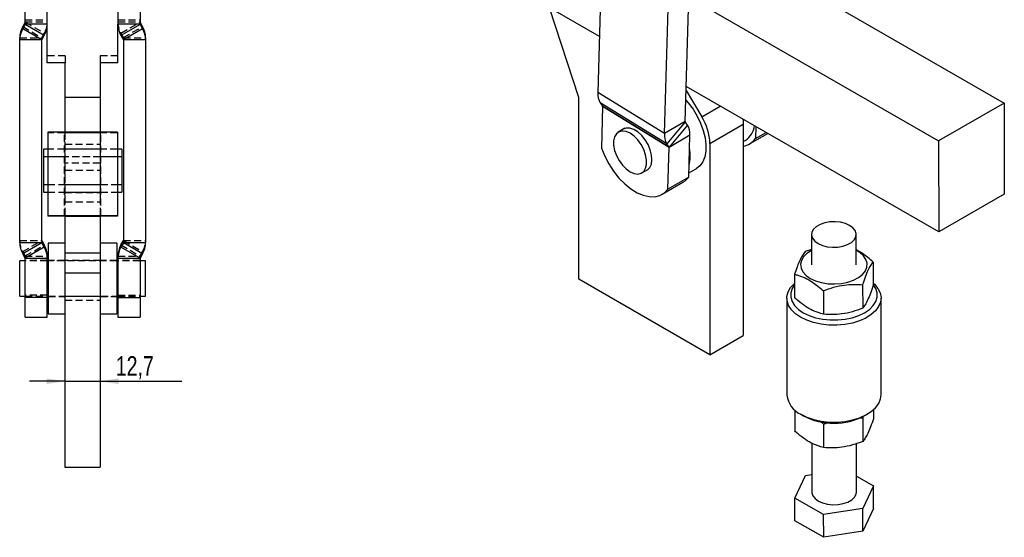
# Model space of a CAD drawing. Extents: x 91 to 777, y 54 to 603.
# Tile 25 of 35: x 422 to 777, y 199 to 385. Entities that reach past the tile are written whole.
import ezdxf

# ---------------------------------------------------------------- set-up
doc = ezdxf.new("R2010")
doc.units = 0
doc.header["$LTSCALE"] = 2
doc.linetypes.add('HIDDEN', pattern=[1.905, 1.27, -0.635])
doc.layers.get('0').update_dxf_attribs({"linetype": 'CONTINUOUS'})
doc.styles.add('SLDTEXTSTYLE0', font='TXT', dxfattribs={"width": 0.75})
doc.dimstyles.new('SLDDIMSTYLE3', dxfattribs={"dimtxt": 7, "dimasz": 6.604, "dimexe": 0, "dimexo": 0.0625, "dimgap": 1.75, "dimtad": 1, "dimdec": 3, "dimrnd": 1e-09, "dimzin": 12, "dimtxsty": 'SLDTEXTSTYLE0', "dimsah": 1, "dimcen": 0.09, "dimazin": 3, "dimtfac": 1, "dimtdec": 3, "dimtmove": 0, "dimatfit": 3, "dimtolj": 1, "dimtzin": 12})

# ---------------------------------------------------------------- blocks, each defined once
blk = doc.blocks.new('_D_5')
at = {"color": 179, "linetype": 'CONTINUOUS'}
for p, q in [((438.74, 254.65), (426.04, 254.65)), ((438.74, 254.65), (451.44, 254.65)), ((451.44, 254.65), (480.81, 254.65))]:
    blk.add_line(p, q, dxfattribs=at)
for points in [[(438.74, 254.65), (432.14, 255.66), (432.14, 253.63)], [(451.44, 254.65), (458.05, 253.63), (458.05, 255.66)]]:
    blk.add_solid(points, dxfattribs=at)
at = {"color": 179, "linetype": 'CONTINUOUS', "insert": (457.02, 263.67, -36.79), "char_height": 7, "attachment_point": 1, "style": 'SLDTEXTSTYLE0'}
blk.add_mtext('12,7', dxfattribs=at)

msp = doc.modelspace()

# ---------------------------------------------------------------- linework, layer by layer
at = {"color": 7, "linetype": 'CONTINUOUS'}
for p, q in [((632.650532, 436.546307), (630.391115, 358.457016)), ((661.80909, 348.051844), (664.068507, 426.141142)), ((654.325544, 343.731684), (656.584961, 421.820982)), ((696.243216, 400.899484), (776.531491, 354.680679)), ((424.457386, 383.029487), (424.457386, 397.047039)), ((465.732385, 397.047039), (465.732385, 383.029487)), ((432.394886, 383.029487), (432.394886, 390.22484)), ((457.794885, 390.22484), (457.794885, 383.029487)), ((663.103859, 392.80125), (752.961265, 341.073877)), ((623.580786, 356.690162), (612.960189, 389.015752)), ((630.974938, 378.634944), (613.465513, 388.714431)), ((424.443988, 383.81378), (423.534207, 382.238831)), ((423.534207, 381.404575), (424.443988, 382.979508)), ((424.443988, 382.979508), (424.443988, 383.81378)), ((431.318064, 379.012909), (424.443988, 382.979508)), ((432.394886, 383.029487), (424.457386, 383.029487)), ((432.394886, 369.204279), (432.394886, 383.029487)), ((465.732385, 383.029487), (457.794885, 383.029487)), ((457.794885, 369.204279), (457.794885, 383.029487)), ((465.745783, 382.979508), (458.871706, 379.012909)), ((465.745783, 383.81378), (465.745783, 382.979508)), ((466.655564, 382.238831), (465.745783, 383.81378)), ((465.745783, 382.979508), (466.655564, 381.404575)), ((423.534207, 381.404575), (423.534207, 382.238831)), ((430.408283, 377.43796), (423.534207, 381.404575)), ((430.408283, 377.43796), (431.318064, 379.012909)), ((458.871706, 379.012909), (459.781488, 377.43796)), ((466.655564, 381.404575), (459.781488, 377.43796)), ((466.655564, 382.238831), (466.655564, 381.404575)), ((422.457386, 377.387997), (422.457386, 378.222253)), ((430.394885, 377.387997), (422.457386, 377.387997)), ((422.457386, 304.464239), (422.457386, 377.387997)), ((430.394885, 304.464239), (430.394885, 377.387997)), ((467.732385, 377.387997), (459.794886, 377.387997)), ((459.794886, 377.387997), (459.794886, 304.464239)), ((467.732385, 378.222253), (467.732385, 377.387997)), ((467.732385, 377.387997), (467.732385, 304.464239)), ((438.844885, 369.204279), (432.394886, 369.204279)), ((438.844885, 356.77683), (438.844885, 369.204279)), ((451.344885, 369.204279), (451.344885, 356.77683)), ((457.794885, 369.204279), (451.344885, 369.204279)), ((654.325544, 343.731684), (630.391115, 358.457016)), ((662.131937, 359.209976), (667.778398, 349.771142)), ((753.001115, 308.389271), (662.174317, 360.674688)), ((438.744885, 356.77683), (438.744885, 344.188157)), ((438.744885, 356.77683), (451.444885, 356.77683)), ((451.444885, 356.77683), (451.444885, 344.188157)), ((623.580786, 291.366899), (623.580786, 356.690162)), ((655.216335, 340.016676), (631.281905, 354.742009)), ((631.281905, 354.742009), (632.090858, 353.550675)), ((776.531491, 354.680679), (752.961265, 341.073877)), ((776.531491, 354.680679), (776.571341, 321.996073)), ((632.101942, 353.504457), (631.667632, 338.493978)), ((656.025288, 338.825343), (632.090858, 353.550675)), ((656.036371, 338.779124), (632.101942, 353.504457)), ((661.80909, 348.051844), (654.325544, 343.731684)), ((661.820175, 348.005624), (655.216335, 340.016676)), ((662.629127, 346.814291), (661.820175, 348.005624)), ((670.721238, 340.169919), (682.694913, 347.082175)), ((682.694913, 347.082175), (682.694913, 271.06555)), ((457.594886, 344.188157), (432.594885, 344.188157)), ((432.594885, 344.188157), (432.594885, 314.188186)), ((457.594886, 344.188157), (457.594886, 314.188186)), ((640.132376, 345.620815), (637.749779, 344.245371)), ((662.629127, 346.814291), (656.025288, 338.825343)), ((684.950249, 340.023943), (691.489602, 343.799032)), ((687.159638, 346.291625), (687.032957, 341.913315)), ((687.032957, 341.913315), (690.893695, 344.142072)), ((656.025288, 338.825343), (655.216335, 340.016676)), ((663.519917, 343.099284), (656.036371, 338.779124)), ((663.085607, 328.088805), (663.519917, 343.099284)), ((670.721238, 340.169919), (670.721238, 264.153294)), ((682.694913, 340.863043), (683.399924, 341.270038)), ((752.961265, 341.073877), (753.001115, 308.389271)), ((432.594885, 338.084589), (430.994885, 338.084589)), ((430.994885, 338.084589), (430.994885, 335.80039)), ((459.194886, 338.084589), (457.594886, 338.084589)), ((459.194886, 338.084589), (459.194886, 335.80039)), ((655.602061, 323.768645), (656.036371, 338.779124)), ((430.994885, 335.80039), (430.994885, 325.384591)), ((459.194886, 335.80039), (459.194886, 325.384591)), ((646.215758, 329.580273), (648.598354, 330.955717)), ((663.128392, 329.567531), (665.769395, 331.09215)), ((653.519354, 321.879274), (661.0029, 326.199433)), ((663.085607, 328.088805), (655.602061, 323.768645)), ((430.994885, 325.384591), (432.594885, 325.384591)), ((430.994885, 325.384591), (430.994885, 322.629641)), ((430.994885, 322.629641), (432.594885, 322.629641)), ((457.594886, 325.384591), (459.194886, 325.384591)), ((457.594886, 322.629641), (459.194886, 322.629641)), ((459.194886, 325.384591), (459.194886, 322.629641)), ((776.571341, 321.996073), (753.001115, 308.389271)), ((457.594886, 314.188186), (432.594885, 314.188186)), ((432.594885, 314.188186), (432.594885, 313.979659)), ((438.594885, 313.979659), (432.594885, 313.979659)), ((438.594885, 313.979659), (438.594885, 314.056445)), ((438.744885, 314.058404), (438.744885, 300.859976)), ((451.444885, 314.058404), (451.444885, 300.859976)), ((451.594886, 314.056445), (451.594886, 313.979659)), ((457.594886, 313.979659), (451.594886, 313.979659)), ((457.594886, 314.188186), (457.594886, 313.979659)), ((430.408283, 304.414268), (430.408283, 305.248532)), ((430.408283, 305.248532), (431.318064, 303.673591)), ((458.871706, 303.673591), (459.781488, 305.248532)), ((459.781488, 305.248532), (459.781488, 304.414268)), ((707.269235, 307.430529), (707.282518, 296.53566)), ((723.282509, 296.555171), (723.269225, 307.45004)), ((430.394885, 304.464239), (422.457386, 304.464239)), ((430.408283, 304.414268), (423.534207, 300.447661)), ((431.318064, 302.839327), (424.443988, 298.87272)), ((431.318064, 302.839327), (430.408283, 304.414268)), ((431.318064, 302.839327), (431.318064, 303.673591)), ((438.744885, 304.318879), (432.744885, 304.318879)), ((432.744885, 304.318879), (432.744885, 278.918881)), ((457.444886, 304.318879), (451.444885, 304.318879)), ((457.444886, 304.318879), (457.444886, 278.918881)), ((459.781488, 304.414268), (458.871706, 302.839327)), ((458.871706, 303.673591), (458.871706, 302.839327)), ((465.745783, 298.87272), (458.871706, 302.839327)), ((466.655564, 300.447661), (459.781488, 304.414268)), ((467.732385, 304.464239), (459.794886, 304.464239)), ((707.275757, 302.082008), (704.941745, 301.260116)), ((424.457386, 297.968875), (422.494885, 297.968875)), ((422.494885, 285.26888), (422.494885, 297.968875)), ((424.443988, 298.87272), (423.534207, 300.447661)), ((432.394886, 298.822749), (424.457386, 298.822749)), ((424.457386, 284.805201), (424.457386, 298.822749)), ((432.394886, 298.822749), (432.394886, 299.657013)), ((432.394886, 284.805201), (432.394886, 298.822749)), ((432.744885, 297.968875), (432.394886, 297.968875)), ((438.744885, 300.859976), (438.744885, 293.601591)), ((438.744885, 300.859976), (451.444885, 300.859976)), ((451.444885, 300.859976), (451.444885, 293.601591)), ((457.794885, 297.968875), (457.444886, 297.968875)), ((457.794885, 299.657013), (457.794885, 298.822749)), ((465.732385, 298.822749), (457.794885, 298.822749)), ((457.794885, 298.822749), (457.794885, 284.805201)), ((465.732385, 298.822749), (465.732385, 284.805201)), ((467.694886, 297.968875), (465.732385, 297.968875)), ((466.655564, 300.447661), (465.745783, 298.87272)), ((467.694886, 285.26888), (467.694886, 297.968875)), ((729.411851, 297.500239), (729.422114, 289.083254)), ((438.744885, 293.601591), (438.744885, 223.779645)), ((438.744885, 293.601591), (451.444885, 293.601591)), ((451.444885, 293.601591), (451.444885, 223.779645)), ((670.721238, 264.153294), (623.580786, 291.366899)), ((701.156196, 293.112709), (701.166459, 284.695732)), ((711.498478, 287.159068), (711.508741, 278.742084)), ((725.626302, 289.352831), (725.636572, 280.935842)), ((422.494885, 285.26888), (424.457386, 285.26888)), ((432.394886, 284.805201), (424.457386, 284.805201)), ((424.457386, 277.718555), (424.457386, 284.805201)), ((432.394886, 285.26888), (432.744885, 285.26888)), ((432.394886, 277.718555), (432.394886, 284.805201)), ((457.444886, 285.26888), (457.794885, 285.26888)), ((457.794885, 284.805201), (465.732385, 284.805201)), ((457.794885, 284.805201), (457.794885, 277.718555)), ((465.732385, 285.26888), (467.694886, 285.26888)), ((465.732385, 284.805201), (465.732385, 277.718555)), ((698.363803, 284.540412), (698.406315, 249.676835)), ((732.272951, 249.718129), (732.230453, 284.581706)), ((424.457386, 277.718555), (432.394886, 277.718555)), ((432.744885, 278.918881), (438.744885, 278.918881)), ((451.444885, 278.918881), (457.444886, 278.918881)), ((457.794885, 277.718555), (465.732385, 277.718555)), ((670.721238, 264.153294), (682.694913, 271.06555)), ((701.215715, 244.301197), (701.22491, 236.758307)), ((703.347186, 242.796044), (704.2928, 242.249984)), ((724.686392, 241.45682), (725.68476, 241.415401)), ((725.68476, 241.415401), (725.94575, 242.162788)), ((725.68476, 241.415401), (725.695015, 232.998425)), ((726.404593, 242.276944), (727.348875, 242.825313)), ((729.476673, 244.335655), (729.480564, 241.145832)), ((710.413688, 240.133495), (711.556929, 239.221643)), ((711.556929, 239.221643), (713.267072, 239.812108)), ((711.556929, 239.221643), (711.567191, 230.804662)), ((707.360764, 232.364276), (707.382146, 214.824149)), ((723.382137, 214.843656), (723.360986, 232.192544)), ((438.744885, 223.779645), (451.444885, 223.779645)), ((701.254314, 212.64014), (705.039863, 220.787545)), ((705.039863, 220.787545), (707.374437, 221.150057)), ((723.375172, 220.559227), (729.509969, 217.027665)), ((729.509969, 217.027665), (725.72442, 208.88026)), ((729.51993, 208.856515), (729.509969, 217.027665)), ((711.596596, 206.686495), (701.254314, 212.64014)), ((701.264282, 204.468985), (701.254314, 212.64014)), ((725.72442, 208.88026), (711.596596, 206.686495)), ((711.606557, 198.515344), (711.596596, 206.686495)), ((725.73438, 200.709109), (725.72442, 208.88026)), ((729.51993, 208.856515), (725.73438, 200.709109)), ((711.606557, 198.515344), (701.264282, 204.468985)), ((725.73438, 200.709109), (711.606557, 198.515344))]:
    msp.add_line(p, q, dxfattribs=at)
at = {"color": 7, "linetype": 'HIDDEN'}
for p, q in [((424.443988, 383.81378), (431.318064, 379.847165)), ((424.457386, 384.667616), (432.394886, 384.667616)), ((424.457386, 383.863743), (432.394886, 383.863743)), ((457.794885, 384.667616), (465.732385, 384.667616)), ((457.794885, 383.863743), (465.732385, 383.863743)), ((458.871706, 379.847165), (465.745783, 383.81378)), ((423.534207, 382.238831), (430.408283, 378.272231)), ((431.318064, 379.847165), (430.408283, 378.272231)), ((431.318064, 379.012909), (431.318064, 379.847165)), ((458.871706, 379.847165), (458.871706, 379.012909)), ((459.781488, 378.272231), (458.871706, 379.847165)), ((459.781488, 378.272231), (466.655564, 382.238831)), ((422.457386, 378.222253), (430.394885, 378.222253)), ((430.394885, 377.387997), (430.394885, 378.222253)), ((430.408283, 377.43796), (430.408283, 378.272231)), ((459.781488, 378.272231), (459.781488, 377.43796)), ((459.794886, 378.222253), (459.794886, 377.387997)), ((459.794886, 378.222253), (467.732385, 378.222253)), ((438.844885, 371.737342), (432.394886, 371.737342)), ((438.844885, 371.737342), (438.844885, 369.204279)), ((451.344885, 371.737342), (451.344885, 369.204279)), ((457.794885, 371.737342), (451.344885, 371.737342)), ((451.444885, 356.754299), (438.744885, 356.754299)), ((438.844885, 330.597702), (438.844885, 356.77683)), ((451.344885, 356.77683), (451.344885, 330.597702)), ((438.594885, 343.97963), (432.594885, 343.97963)), ((438.594885, 314.056445), (438.594885, 344.056416)), ((438.744885, 344.188157), (438.744885, 344.076846)), ((438.744885, 344.076846), (451.444885, 344.076846)), ((438.744885, 344.054308), (438.744885, 344.076846)), ((451.444885, 344.054308), (438.744885, 344.054308)), ((438.744885, 343.979645), (438.744885, 339.86723)), ((451.444885, 343.979645), (438.744885, 343.979645)), ((451.444885, 344.188157), (451.444885, 344.076846)), ((451.444885, 344.076846), (451.444885, 344.054308)), ((451.444885, 343.979645), (451.444885, 339.86723)), ((451.594886, 314.056445), (451.594886, 344.056416)), ((457.594886, 343.97963), (451.594886, 343.97963)), ((457.594886, 338.084589), (432.594885, 338.084589)), ((438.594885, 338.084589), (432.594885, 338.084589)), ((438.744885, 339.86723), (451.444885, 339.86723)), ((438.744885, 339.86723), (438.744885, 314.058404)), ((451.344885, 338.084589), (438.844885, 338.084589)), ((451.444885, 339.86723), (451.444885, 314.058404)), ((457.594886, 338.084589), (451.594886, 338.084589)), ((459.194886, 335.329648), (430.994885, 335.329648)), ((438.594885, 335.329648), (432.594885, 335.329648)), ((451.444885, 335.379641), (438.744885, 335.379641)), ((451.344885, 333.130773), (438.844885, 333.130773)), ((457.594886, 335.329648), (451.594886, 335.329648)), ((438.844885, 330.597702), (451.344885, 330.597702)), ((438.844885, 319.164235), (438.844885, 330.597702)), ((451.344885, 330.597702), (451.344885, 319.164235)), ((432.594885, 325.384591), (457.594886, 325.384591)), ((432.594885, 325.384591), (438.594885, 325.384591)), ((432.594885, 322.629641), (457.594886, 322.629641)), ((432.594885, 322.629641), (438.594885, 322.629641)), ((438.744885, 322.619248), (451.444885, 322.619248)), ((438.744885, 322.579648), (451.444885, 322.579648)), ((438.844885, 325.384591), (451.344885, 325.384591)), ((451.594886, 325.384591), (457.594886, 325.384591)), ((451.594886, 322.629641), (457.594886, 322.629641)), ((438.844885, 319.164235), (451.344885, 319.164235)), ((422.457386, 305.298503), (430.394885, 305.298503)), ((423.534207, 301.281925), (430.408283, 305.248532)), ((459.781488, 305.248532), (466.655564, 301.281925)), ((459.794886, 305.298503), (467.732385, 305.298503)), ((423.534207, 300.447661), (423.534207, 301.281925)), ((423.534207, 301.281925), (424.443988, 299.706984)), ((424.443988, 299.706984), (431.318064, 303.673591)), ((458.871706, 303.673591), (465.745783, 299.706984)), ((465.745783, 299.706984), (466.655564, 301.281925)), ((466.655564, 301.281925), (466.655564, 300.447661)), ((424.443988, 298.87272), (424.443988, 299.706984)), ((424.457386, 298.822749), (424.457386, 299.657013)), ((424.457386, 299.657013), (432.394886, 299.657013)), ((432.394886, 298.018876), (424.457386, 298.018876)), ((432.394886, 297.968875), (424.457386, 297.968875)), ((438.744885, 298.068877), (432.744885, 298.068877)), ((457.444886, 297.968875), (432.744885, 297.968875)), ((451.444885, 298.018876), (438.744885, 298.018876)), ((457.444886, 298.068877), (451.444885, 298.068877)), ((457.794885, 299.657013), (465.732385, 299.657013)), ((465.732385, 298.018876), (457.794885, 298.018876)), ((465.732385, 297.968875), (457.794885, 297.968875)), ((465.732385, 299.657013), (465.732385, 298.822749)), ((465.745783, 299.706984), (465.745783, 298.87272)), ((432.394886, 285.639465), (424.457386, 285.639465)), ((424.457386, 285.26888), (432.394886, 285.26888)), ((424.457386, 285.218879), (432.394886, 285.218879)), ((432.744885, 285.26888), (457.444886, 285.26888)), ((432.744885, 285.168878), (438.744885, 285.168878)), ((438.744885, 285.218879), (451.444885, 285.218879)), ((438.744885, 283.779643), (451.444885, 283.779643)), ((451.444885, 285.168878), (457.444886, 285.168878)), ((457.794885, 285.639465), (465.732385, 285.639465)), ((457.794885, 285.26888), (465.732385, 285.26888)), ((457.794885, 285.218879), (465.732385, 285.218879))]:
    msp.add_line(p, q, dxfattribs=at)
at = {"color": 8, "linetype": 'CONTINUOUS'}
msp.add_line((667.778398, 349.771142), (674.437407, 353.615307), dxfattribs=at)
at = {"color": 7, "linetype": 'CONTINUOUS', "flags": 128}
for points in [[(662.031282, 355.731148), (662.909842, 354.738146), (664.617231, 352.482627), (666.114215, 350.033632), (667.357728, 347.461608), (668.311998, 344.840558), (668.949569, 342.245877), (669.252105, 339.752216), (669.210895, 337.431306), (668.827131, 335.349916), (668.11185, 333.567928), (667.08563, 332.136604), (665.777993, 331.097123), (665.769395, 331.09215)], [(682.568135, 348.934772), (682.646358, 348.213699), (682.694913, 347.082175)], [(641.982768, 329.999444), (643.415513, 329.373226), (644.764991, 329.185184), (645.952777, 329.446244), (646.909839, 330.141235), (647.580559, 331.229765), (647.925956, 332.64858), (647.925956, 334.315206), (647.580559, 336.1328), (646.909839, 337.995734), (645.952777, 339.795726), (644.764991, 341.428175), (643.415513, 342.798207), (641.982768, 343.826196), (640.550025, 344.452418), (639.200547, 344.64046), (638.012761, 344.3794), (637.055698, 343.684409), (636.384978, 342.595871), (636.039582, 341.177064), (636.039582, 339.510437), (636.384978, 337.692836), (637.055698, 335.82991), (638.012761, 334.029917), (639.200547, 332.397469), (640.550025, 331.027437), (641.982768, 329.999444)], [(647.533688, 330.341101), (648.215672, 330.661587), (649.080871, 331.512441), (649.641085, 332.73922), (649.863756, 334.270634), (649.735942, 336.017681), (649.265074, 337.878822), (648.478515, 339.745893), (647.421977, 341.510401), (646.156864, 343.06979), (644.756697, 344.333426), (643.302851, 345.227889), (641.879817, 345.701182), (640.570296, 345.725802), (639.450394, 345.300327), (639.06771, 345.006191)], [(631.667632, 338.493978), (632.845342, 335.611415), (634.318906, 332.809883), (636.048714, 330.164688), (637.988268, 327.746935), (640.085433, 325.621615), (642.283835, 323.845858), (644.524383, 322.467391), (646.746849, 321.523272), (648.891491, 321.038878), (650.900663, 321.027229), (652.720357, 321.48864), (654.301657, 322.410709), (655.602061, 323.768645)], [(661.0029, 326.199433), (661.785203, 326.730868), (663.085607, 328.088805)], [(438.594885, 314.056445), (438.719781, 314.058233), (439.089669, 314.059954), (439.690333, 314.061533), (440.498691, 314.062927), (441.483679, 314.064059), (442.607443, 314.064909), (443.826798, 314.06543), (445.094885, 314.065609), (446.362972, 314.06543), (447.582328, 314.064909), (448.706092, 314.064059), (449.69108, 314.062927), (450.499438, 314.061533), (451.100102, 314.059954), (451.46999, 314.058233), (451.594886, 314.056445)], [(709.612371, 304.174653), (711.130525, 303.490233), (712.889205, 303.03537), (714.786199, 302.83651), (716.711263, 302.905208), (718.552526, 303.237467), (720.202972, 303.813972), (721.566689, 304.60123), (722.564421, 305.553485), (723.138184, 306.61539), (723.254632, 307.725232), (722.906994, 308.818517), (722.11548, 309.831712), (720.926078, 310.705917), (719.407931, 311.390334), (717.649252, 311.845197), (715.752261, 312.044059), (713.827193, 311.975358), (711.985934, 311.643102), (710.335481, 311.066601), (708.971764, 310.279343), (707.974039, 309.327084), (707.400273, 308.265176), (707.283828, 307.155337), (707.631463, 306.06205), (708.422977, 305.048855), (709.612371, 304.174653)], [(707.276235, 301.691795), (707.237906, 301.671883), (705.61018, 300.631966), (704.378446, 299.424737), (703.593127, 298.099632), (703.286368, 296.710892), (703.470736, 295.31539), (704.138679, 293.970235), (705.262852, 292.730507), (706.797236, 291.646965)], [(706.797236, 291.646965), (708.679001, 290.76397), (710.831114, 290.11766), (713.165474, 289.734506), (715.586498, 289.630198), (717.995078, 289.80899), (720.292611, 290.263578), (722.385027, 290.97534), (724.186664, 291.915152), (725.623766, 293.044522), (726.637496, 294.317212), (727.186353, 295.681131), (727.24786, 297.080439), (726.819507, 298.457832), (725.918833, 299.75694), (724.582704, 300.924559), (723.276218, 301.711303)], [(703.32345, 277.648807), (701.472122, 278.913118), (700.018516, 280.339902), (699.004445, 281.888129), (698.459082, 283.513253), (698.398121, 285.168519), (698.823316, 286.806304), (699.722431, 288.379503), (701.069606, 289.842854), (701.160084, 289.922888)], [(701.160674, 289.443682), (701.157405, 289.439645), (700.227361, 287.965843), (699.755168, 286.421689), (699.755168, 284.854109), (700.227361, 283.310726), (701.157401, 281.838434), (702.517027, 280.481979), (704.264934, 279.282561)], [(729.421046, 289.957342), (729.901541, 289.513454), (731.139847, 288.020564), (731.922377, 286.428152), (732.226632, 284.78203), (732.043855, 283.129552), (731.379315, 281.518251), (730.252112, 279.994491), (728.694677, 278.602103), (726.751819, 277.38114), (724.47944, 276.366728), (721.942889, 275.588059), (719.215162, 275.067526), (716.374721, 274.820091), (713.503274, 274.852899), (710.683435, 275.164997), (707.996324, 275.747398), (705.519238, 276.583347), (703.32345, 277.648807)], [(704.264934, 279.282561), (706.348, 278.276635), (708.702951, 277.494761), (711.258216, 276.960691), (713.936164, 276.690664), (716.655415, 276.692882), (719.33337, 276.967262), (721.888631, 277.505491), (724.243576, 278.291201), (726.326656, 279.300518), (728.074556, 280.502779), (729.434189, 281.861448), (730.364236, 283.335245), (730.836421, 284.879403), (730.836432, 286.446981), (730.364236, 287.990362), (729.434196, 289.462654), (729.421629, 289.478141)], [(703.365956, 242.785225), (705.56175, 241.719769), (708.038829, 240.883816), (710.72594, 240.301419), (713.545779, 239.989326), (716.417219, 239.956522), (719.257674, 240.203941), (721.985401, 240.724477), (724.521953, 241.50315), (726.794331, 242.517558), (728.737189, 243.738517), (730.294624, 245.130909), (731.421813, 246.654678), (732.086367, 248.265974), (732.272951, 249.718129)], [(707.382146, 214.824149), (707.39674, 214.54895), (707.744381, 213.455662), (708.535888, 212.442477), (709.72529, 211.568267), (711.243437, 210.883847), (713.002116, 210.42899), (714.899111, 210.23013), (716.824175, 210.298824), (718.665437, 210.631083), (720.31589, 211.207588), (721.679608, 211.994846), (722.677332, 212.9471), (723.251095, 214.009006), (723.382137, 214.843656)]]:
    msp.add_lwpolyline(points, dxfattribs=at)
at = {"color": 7, "linetype": 'HIDDEN', "flags": 128}
msp.add_lwpolyline([(438.594885, 344.056416), (438.719781, 344.058204), (439.089669, 344.059925), (439.690333, 344.061505), (440.498691, 344.062891), (441.483679, 344.064031), (442.607443, 344.06488), (443.826798, 344.065401), (445.094885, 344.065573), (446.362972, 344.065401), (447.582328, 344.06488), (448.706092, 344.064031), (449.69108, 344.062891), (450.499438, 344.061505), (451.100102, 344.059925), (451.46999, 344.058204), (451.594886, 344.056416)], dxfattribs=at)
at = {"color": 7, "linetype": 'CONTINUOUS'}
for centre, radius, start, end in [((424.357475, 383.863757), 0.099912, 329.98579447, 359.9921617), ((424.357438, 383.029495), 0.099948, 329.99139113, 359.99511231), ((424.365025, 383.029612), 8.02986, 329.98539072, 359.99910845), ((465.824745, 383.029612), 8.02986, 180.00089155, 210.01460928), ((465.832296, 383.863757), 0.099912, 180.0078383, 210.01420553), ((465.832333, 383.029495), 0.099948, 180.00488769, 210.00860887), ((430.487107, 378.222165), 8.029721, 149.98512424, 179.99937494), ((430.487215, 377.38788), 8.029829, 149.98533147, 179.9991677), ((459.702664, 378.222165), 8.029721, 0.00062506, 30.01487576), ((459.702556, 377.38788), 8.029829, 0.0008323, 30.01466853), ((430.494705, 377.388008), 0.09982, 149.97164083, 180.00631534), ((459.695066, 377.388008), 0.09982, 359.99368466, 30.02835917), ((636.661224, 357.996171), 6.287022, 175.79638378, 211.17139843), ((632.023914, 353.510184), 0.078237, 355.80227018, 31.16802058), ((661.887098, 348.046113), 0.078218, 175.79865931, 211.17407016), ((651.337037, 339.480141), 19.39647, 2.03798548, 32.04333519), ((660.595658, 343.270841), 6.287027, 175.7964106, 211.17140471), ((657.249791, 343.560126), 6.287038, 355.79642753, 31.17134365), ((679.344274, 347.469512), 7.408223, 303.19241137, 352.93529172), ((681.633511, 345.7786), 6.640364, 279.19766494, 324.40237478), ((655.958344, 338.784852), 0.078237, 355.80181475, 31.16736747), ((648.432528, 335.755103), 15.192023, 346.50025129, 10.18510721), ((430.494795, 305.298509), 0.09991, 180.00326723, 210.01450237), ((459.694976, 305.298509), 0.09991, 329.98549763, 359.99673277), ((430.487197, 304.464351), 8.029811, 180.00079746, 210.01470337), ((430.494795, 304.464245), 0.09991, 180.00326723, 210.01450237), ((424.365044, 299.656893), 8.029842, 0.00085671, 30.01464411), ((424.365044, 298.822629), 8.029842, 0.00085671, 30.01464411), ((465.824727, 299.656893), 8.029842, 149.98535589, 179.99914329), ((465.824727, 298.822629), 8.029842, 149.98535589, 179.99914329), ((459.694976, 304.464245), 0.09991, 329.98549763, 359.99673277), ((459.702574, 304.464351), 8.029811, 329.98529663, 359.99920254), ((424.357456, 298.822738), 0.09993, 0.00636168, 30.01140792), ((465.832314, 298.822738), 0.09993, 149.98859208, 179.99363832), ((706.886523, 250.549291), 8.52497, 185.87400556, 245.60837952), ((715.322369, 263.182286), 23.661129, 242.26283241, 297.92870783)]:
    msp.add_arc(centre, radius, start, end, dxfattribs=at)
at = {"color": 7, "linetype": 'HIDDEN'}
for centre, radius, start, end in [((424.365025, 383.863868), 8.02986, 329.98539072, 359.99910845), ((465.824745, 383.863868), 8.02986, 180.00089155, 210.01460928), ((430.494813, 378.22225), 0.099928, 149.98829727, 179.99820617), ((459.694958, 378.22225), 0.099928, 0.00179383, 30.01170273), ((430.487197, 305.298615), 8.029811, 180.00079746, 210.01470337), ((459.702574, 305.298615), 8.029811, 329.98529663, 359.99920254), ((424.357456, 299.657002), 0.09993, 0.00636168, 30.01140792), ((465.832314, 299.657002), 0.09993, 149.98859208, 179.99363832)]:
    msp.add_arc(centre, radius, start, end, dxfattribs=at)
at = {"color": 7, "linetype": 'CONTINUOUS'}
for points, knots in [([(704.941745, 301.260116), (704.612861, 300.819982), (703.94796, 299.930169), (702.963546, 298.00949), (702.023114, 295.694814), (701.446929, 293.978652), (701.156196, 293.112709)], [0, 0, 0, 0, 0.264606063, 0.5349497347, 0.7653443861, 1, 1, 1, 1]), ([(729.411851, 297.500239), (728.123788, 298.621852), (726.103466, 300.381098), (724.028185, 301.488539), (723.276007, 301.889927)], [0, 0, 0, 0, 0.6375536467, 1, 1, 1, 1]), ([(725.626302, 289.352831), (725.954538, 290.326978), (726.618128, 292.296397), (727.602045, 294.612025), (728.543197, 296.34698), (729.120536, 297.113478), (729.411851, 297.500239)], [0, 0, 0, 0, 0.2646055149, 0.5349494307, 0.7653438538, 1, 1, 1, 1]), ([(701.156196, 293.112709), (701.540604, 293.013244), (702.772167, 292.694579), (704.925314, 291.874677), (708.045369, 290.120535), (710.211122, 288.263135), (711.498478, 287.159068)], [0, 0, 0, 0, 0.1140401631, 0.36536138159, 0.62276137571, 1, 1, 1, 1]), ([(711.498478, 287.159068), (712.724353, 287.616478), (715.202685, 288.541217), (718.875385, 289.309016), (722.38682, 289.564364), (724.539898, 289.423771), (725.626302, 289.352831)], [0, 0, 0, 0, 0.2646058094, 0.5349494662, 0.7653440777, 1, 1, 1, 1]), ([(729.422114, 289.083254), (729.09388, 288.109105), (728.430297, 286.139685), (727.446365, 283.824057), (726.505213, 282.089103), (725.927882, 281.322604), (725.636572, 280.935842)], [0, 0, 0, 0, 0.26460604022, 0.53494953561, 0.76534388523, 1, 1, 1, 1]), ([(711.508741, 278.742084), (710.222268, 279.119638), (708.07992, 279.748374), (704.960758, 281.577132), (702.805351, 283.233307), (701.551158, 284.352455), (701.166459, 284.695732)], [0, 0, 0, 0, 0.37723734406, 0.62820886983, 0.8859604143, 1, 1, 1, 1]), ([(725.636572, 280.935842), (724.410693, 280.478433), (721.932356, 279.553698), (718.259654, 278.785896), (714.74822, 278.530549), (712.595143, 278.671143), (711.508741, 278.742084)], [0, 0, 0, 0, 0.2646063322, 0.5349499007, 0.7653444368, 1, 1, 1, 1]), ([(729.480564, 241.145832), (729.152327, 240.171685), (728.488736, 238.202266), (727.504814, 235.886637), (726.563679, 234.151678), (725.986333, 233.385183), (725.695015, 232.998425)], [0, 0, 0, 0, 0.2646057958, 0.5349497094, 0.7653444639, 1, 1, 1, 1]), ([(711.567191, 230.804662), (710.280719, 231.182213), (708.138371, 231.810945), (705.019209, 233.639713), (702.863801, 235.295881), (701.609609, 236.41503), (701.22491, 236.758307)], [0, 0, 0, 0, 0.3772374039, 0.6282089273, 0.8859604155, 1, 1, 1, 1]), ([(725.695015, 232.998425), (724.469142, 232.541012), (721.990811, 231.616268), (718.318105, 230.84847), (714.806671, 230.593128), (712.653594, 230.733721), (711.567191, 230.804662)], [0, 0, 0, 0, 0.2646057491, 0.5349497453, 0.7653443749, 1, 1, 1, 1])]:
    msp.add_open_spline(points, degree=3, knots=knots, dxfattribs=at)

# ---------------------------------------------------------------- dimensions: what is measured, and where the dimension line sits
at = {"color": 179, "linetype": 'CONTINUOUS'}
dim = msp.add_linear_dim(base=(451.444885, 254.647095), p1=(438.744885, 223.779645), p2=(451.444885, 223.779645), dimstyle='SLDDIMSTYLE3', dxfattribs=at)
dim.commit()
dim.dimension.update_dxf_attribs({"geometry": '_D_5', "text_midpoint": (468.910588, 254.647095), "dimtype": 160})

doc.saveas('drawing.dxf')
